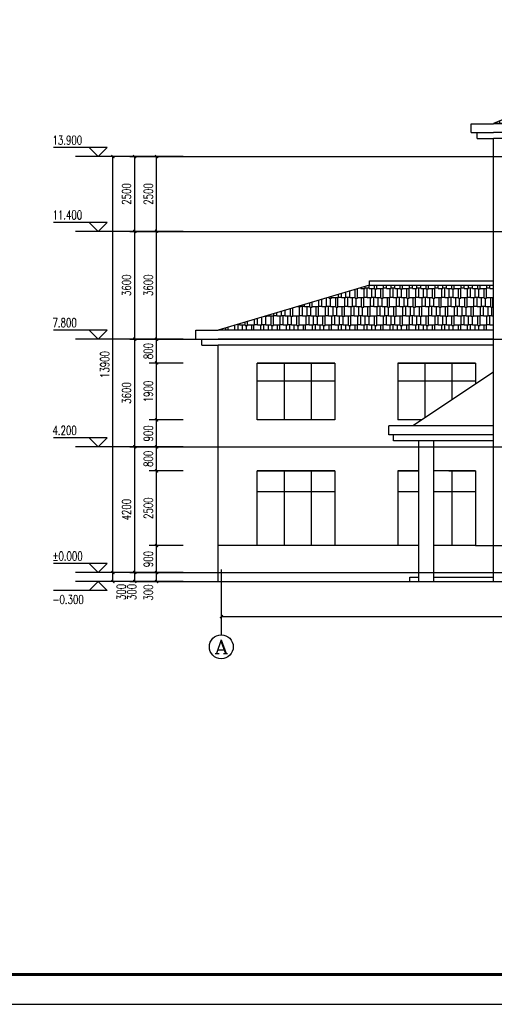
# Model space of a CAD drawing. Header units: inches. Extents: x 224620 to 3435104, y 247406 to 993300.
# Tile 41 of 109: x 269103 to 284967, y 383332 to 416234. Entities that reach past the tile are written whole.
import ezdxf
from ezdxf.enums import TextEntityAlignment as Align

# ---------------------------------------------------------------- set-up
doc = ezdxf.new("R2010")
doc.units = ezdxf.units.IN
doc.header["$MEASUREMENT"] = 0
doc.linetypes.add('CENTER', pattern=[2, 1.25, -0.25, 0.25, -0.25])
for name, color, linetype in [('AXIS', 3, 'Continuous'), ('AXIS_TEXT', 7, 'Continuous'), ('DIM_ELEV', 3, 'Continuous'), ('DOTE', 1, 'CENTER'), ('PUB_DIM', 3, 'Continuous'), ('PUB_TEXT', 7, 'Continuous'), ('PUB_TITLE', 4, 'Continuous'), ('WALL', 2, 'Continuous'), ('细线', 135, 'Continuous')]:
    doc.layers.add(name, color=color, linetype=linetype)
doc.styles.add('_TCH_AXIS', font='COMPLEX', dxfattribs={"bigfont": 'GBCBIG'})
doc.styles.add('_TCH_DIM', font='SIMPLEX', dxfattribs={"bigfont": 'GBCBIG'})
doc.styles.add('_TCH_DIM_T3', font='SIMPLEX', dxfattribs={"width": 0.705882, "bigfont": 'GBCBIG'})
doc.styles.add('COMPLEX', font='COMPLEX')
doc.dimstyles.new('_TCH_ARCH&&100', dxfattribs={"dimtxt": 297.5, "dimasz": 100, "dimexe": 250, "dimexo": 300, "dimgap": 126.25, "dimtad": 1, "dimdec": 0, "dimzin": 0, "dimdsep": 46, "dimtxsty": '_TCH_DIM_T3', "dimblk": 'ARCHTICK', "dimcen": 0.09, "dimclrt": 7, "dimazin": 2, "dimtfac": 1, "dimtdec": 0, "dimtix": 1, "dimtmove": 2, "dimatfit": 3, "dimfxl": 1, "dimtolj": 1, "dimtzin": 0, "dimarcsym": 0})
pattern_1 = [(0, (-345607.23, 131716.6), (647.7, 304.8), [152.4, -127, 177.8, -76.2, 228.6, -101.6]), (0, (-345454.83, 131729.3), (647.7, 304.8), [127, -482.6, 101.6, -152.4]), (0, (-345150.03, 131697.55), (647.7, 304.8), [76.2, -787.4]), (90, (-345607.23, 131716.6), (-215.9, 304.8), [292.1, -927.1]), (90, (-345454.83, 131716.6), (-215.9, 304.8), [285.75, -933.45]), (90, (-345327.83, 131716.6), (-215.9, 304.8), [266.7, -952.5]), (90, (-345150.03, 131697.55), (-215.9, 304.8), [292.1, -927.1]), (90, (-345073.83, 131697.55), (-215.9, 304.8), [292.1, -927.1]), (90, (-344845.23, 131716.6), (-215.9, 304.8), [279.4, -939.8])]

# ---------------------------------------------------------------- blocks, each defined once
blk = doc.blocks.new('wrtgtg')
at = {"layer": 'PUB_TITLE'}
blk.add_lwpolyline([(-75296, -5841), (8804, -5841), (8804, 53559), (-75296, 53559)], close=True, dxfattribs=at)
at = {"layer": 'PUB_TITLE', "const_width": 100}
blk.add_lwpolyline([(-72796, -4841), (7804, -4841), (7804, 52559), (-72796, 52559)], close=True, dxfattribs=at)
blk = doc.blocks.new('EQRGWEFG')
at = {"layer": 'WALL'}
for p, q in [((217, 21), (967, 21)), ((217, -279), (217, 21)), ((217, -279), (967, -279)), ((417, -479), (417, -279)), ((417, -479), (967, -479))]:
    blk.add_line(p, q, dxfattribs=at)
blk = doc.blocks.new('_ArchTick')
at = {"color": 0, "linetype": 'ByBlock', "const_width": 0.4}
blk.add_lwpolyline([(-0.5, -0.5), (0.5, 0.5)], dxfattribs=at)
blk = doc.blocks.new('*D378')
at = {"layer": 'Defpoints', "color": 0}
for p in [(273679, 411660), (274872, 411660), (274872, 409160)]:
    blk.add_point(p, dxfattribs=at)
at = {"layer": 'PUB_DIM', "color": 0, "lineweight": -2}
for p, q in [((274572, 411660), (273429, 411660)), ((273679, 409160), (273679, 411660)), ((274572, 409160), (273429, 409160))]:
    blk.add_line(p, q, dxfattribs=at)
at = {"layer": 'PUB_DIM', "color": 0, "lineweight": -2, "xscale": 100, "yscale": 100, "zscale": 100}
for p, rotation in [((273679, 411660), 90), ((273679, 409160), 270)]:
    blk.add_blockref('_ArchTick', p, dxfattribs=dict(at, rotation=rotation))
at = {"layer": 'PUB_DIM', "color": 7, "insert": (273404, 410410), "char_height": 297.5, "attachment_point": 5, "rotation": 90, "style": '_TCH_DIM_T3'}
blk.add_mtext('\\A1;2500', dxfattribs=at)
blk = doc.blocks.new('*D379')
at = {"layer": 'Defpoints', "color": 0}
for p in [(273679, 409160), (274872, 409160), (274872, 405560)]:
    blk.add_point(p, dxfattribs=at)
at = {"layer": 'PUB_DIM', "color": 0, "lineweight": -2}
for p, q in [((274572, 409160), (273429, 409160)), ((273679, 405560), (273679, 409160)), ((274572, 405560), (273429, 405560))]:
    blk.add_line(p, q, dxfattribs=at)
at = {"layer": 'PUB_DIM', "color": 0, "lineweight": -2, "xscale": 100, "yscale": 100, "zscale": 100}
for p, rotation in [((273679, 409160), 90), ((273679, 405560), 270)]:
    blk.add_blockref('_ArchTick', p, dxfattribs=dict(at, rotation=rotation))
at = {"layer": 'PUB_DIM', "color": 7, "insert": (273404, 407360), "char_height": 297.5, "attachment_point": 5, "rotation": 90, "style": '_TCH_DIM_T3'}
blk.add_mtext('\\A1;3600', dxfattribs=at)
blk = doc.blocks.new('*D380')
at = {"layer": 'Defpoints', "color": 0}
for p in [(273679, 405560), (274872, 405560), (274872, 404760)]:
    blk.add_point(p, dxfattribs=at)
at = {"layer": 'PUB_DIM', "color": 0, "lineweight": -2}
for p, q in [((274572, 405560), (273429, 405560)), ((273679, 404760), (273679, 405560)), ((274572, 404760), (273429, 404760))]:
    blk.add_line(p, q, dxfattribs=at)
at = {"layer": 'PUB_DIM', "color": 0, "lineweight": -2, "xscale": 100, "yscale": 100, "zscale": 100}
for p, rotation in [((273679, 405560), 90), ((273679, 404760), 270)]:
    blk.add_blockref('_ArchTick', p, dxfattribs=dict(at, rotation=rotation))
at = {"layer": 'PUB_DIM', "color": 7, "insert": (273404, 405160), "char_height": 297.5, "attachment_point": 5, "rotation": 90, "style": '_TCH_DIM_T3'}
blk.add_mtext('\\A1;800', dxfattribs=at)
blk = doc.blocks.new('*D381')
at = {"layer": 'Defpoints', "color": 0}
for p in [(273679, 404760), (274872, 404760), (274872, 402860)]:
    blk.add_point(p, dxfattribs=at)
at = {"layer": 'PUB_DIM', "color": 0, "lineweight": -2}
for p, q in [((274572, 404760), (273429, 404760)), ((273679, 402860), (273679, 404760)), ((274572, 402860), (273429, 402860))]:
    blk.add_line(p, q, dxfattribs=at)
at = {"layer": 'PUB_DIM', "color": 0, "lineweight": -2, "xscale": 100, "yscale": 100, "zscale": 100}
for p, rotation in [((273679, 404760), 90), ((273679, 402860), 270)]:
    blk.add_blockref('_ArchTick', p, dxfattribs=dict(at, rotation=rotation))
at = {"layer": 'PUB_DIM', "color": 7, "insert": (273404, 403810), "char_height": 297.5, "attachment_point": 5, "rotation": 90, "style": '_TCH_DIM_T3'}
blk.add_mtext('\\A1;1900', dxfattribs=at)
blk = doc.blocks.new('*D382')
at = {"layer": 'Defpoints', "color": 0}
for p in [(273679, 402860), (274872, 402860), (274872, 401960)]:
    blk.add_point(p, dxfattribs=at)
at = {"layer": 'PUB_DIM', "color": 0, "lineweight": -2}
for p, q in [((274572, 402860), (273429, 402860)), ((273679, 401960), (273679, 402860)), ((274572, 401960), (273429, 401960))]:
    blk.add_line(p, q, dxfattribs=at)
at = {"layer": 'PUB_DIM', "color": 0, "lineweight": -2, "xscale": 100, "yscale": 100, "zscale": 100}
for p, rotation in [((273679, 402860), 90), ((273679, 401960), 270)]:
    blk.add_blockref('_ArchTick', p, dxfattribs=dict(at, rotation=rotation))
at = {"layer": 'PUB_DIM', "color": 7, "insert": (273404, 402410), "char_height": 297.5, "attachment_point": 5, "rotation": 90, "style": '_TCH_DIM_T3'}
blk.add_mtext('\\A1;900', dxfattribs=at)
blk = doc.blocks.new('*D383')
at = {"layer": 'Defpoints', "color": 0}
for p in [(273679, 401960), (274872, 401960), (274872, 401160)]:
    blk.add_point(p, dxfattribs=at)
at = {"layer": 'PUB_DIM', "color": 0, "lineweight": -2}
for p, q in [((274572, 401960), (273429, 401960)), ((273679, 401160), (273679, 401960)), ((274572, 401160), (273429, 401160))]:
    blk.add_line(p, q, dxfattribs=at)
at = {"layer": 'PUB_DIM', "color": 0, "lineweight": -2, "xscale": 100, "yscale": 100, "zscale": 100}
for p, rotation in [((273679, 401960), 90), ((273679, 401160), 270)]:
    blk.add_blockref('_ArchTick', p, dxfattribs=dict(at, rotation=rotation))
at = {"layer": 'PUB_DIM', "color": 7, "insert": (273404, 401560), "char_height": 297.5, "attachment_point": 5, "rotation": 90, "style": '_TCH_DIM_T3'}
blk.add_mtext('\\A1;800', dxfattribs=at)
blk = doc.blocks.new('*D384')
at = {"layer": 'Defpoints', "color": 0}
for p in [(273679, 401160), (274872, 401160), (274872, 398660)]:
    blk.add_point(p, dxfattribs=at)
at = {"layer": 'PUB_DIM', "color": 0, "lineweight": -2}
for p, q in [((274572, 401160), (273429, 401160)), ((273679, 398660), (273679, 401160)), ((274572, 398660), (273429, 398660))]:
    blk.add_line(p, q, dxfattribs=at)
at = {"layer": 'PUB_DIM', "color": 0, "lineweight": -2, "xscale": 100, "yscale": 100, "zscale": 100}
for p, rotation in [((273679, 401160), 90), ((273679, 398660), 270)]:
    blk.add_blockref('_ArchTick', p, dxfattribs=dict(at, rotation=rotation))
at = {"layer": 'PUB_DIM', "color": 7, "insert": (273404, 399910), "char_height": 297.5, "attachment_point": 5, "rotation": 90, "style": '_TCH_DIM_T3'}
blk.add_mtext('\\A1;2500', dxfattribs=at)
blk = doc.blocks.new('*D385')
at = {"layer": 'Defpoints', "color": 0}
for p in [(273679, 398660), (274872, 398660), (274872, 397760)]:
    blk.add_point(p, dxfattribs=at)
at = {"layer": 'PUB_DIM', "color": 0, "lineweight": -2}
for p, q in [((274572, 398660), (273429, 398660)), ((273679, 397760), (273679, 398660)), ((274572, 397760), (273429, 397760))]:
    blk.add_line(p, q, dxfattribs=at)
at = {"layer": 'PUB_DIM', "color": 0, "lineweight": -2, "xscale": 100, "yscale": 100, "zscale": 100}
for p, rotation in [((273679, 398660), 90), ((273679, 397760), 270)]:
    blk.add_blockref('_ArchTick', p, dxfattribs=dict(at, rotation=rotation))
at = {"layer": 'PUB_DIM', "color": 7, "insert": (273404, 398210), "char_height": 297.5, "attachment_point": 5, "rotation": 90, "style": '_TCH_DIM_T3'}
blk.add_mtext('\\A1;900', dxfattribs=at)
blk = doc.blocks.new('*D386')
at = {"layer": 'Defpoints', "color": 0}
for p in [(273679, 397760), (274872, 397760), (274872, 397460)]:
    blk.add_point(p, dxfattribs=at)
at = {"layer": 'PUB_DIM', "color": 0, "lineweight": -2}
for p, q in [((274572, 397760), (273429, 397760)), ((273679, 397460), (273679, 397760)), ((274572, 397460), (273429, 397460))]:
    blk.add_line(p, q, dxfattribs=at)
at = {"layer": 'PUB_DIM', "color": 0, "lineweight": -2, "xscale": 100, "yscale": 100, "zscale": 100}
for p, rotation in [((273679, 397760), 90), ((273679, 397460), 270)]:
    blk.add_blockref('_ArchTick', p, dxfattribs=dict(at, rotation=rotation))
at = {"layer": 'PUB_DIM', "color": 7, "insert": (273404, 397090), "char_height": 297.5, "attachment_point": 5, "rotation": 90, "style": '_TCH_DIM_T3'}
blk.add_mtext('\\A1;300', dxfattribs=at)
blk = doc.blocks.new('*D417')
at = {"layer": 'AXIS', "color": 0, "lineweight": -2}
for p, q in [((275842, 397471), (275842, 396039)), ((303042, 397471), (303042, 396039)), ((275842, 396289), (303042, 396289))]:
    blk.add_line(p, q, dxfattribs=at)
at = {"layer": 'Defpoints', "color": 0}
for p in [(275842, 397771), (303042, 397771), (303042, 396289)]:
    blk.add_point(p, dxfattribs=at)
at = {"layer": 'AXIS', "color": 0, "lineweight": -2, "xscale": 100, "yscale": 100, "zscale": 100, "rotation": 180}
blk.add_blockref('_ArchTick', (275842, 396289), dxfattribs=at)
at = {"layer": 'AXIS', "color": 0, "lineweight": -2, "xscale": 100, "yscale": 100, "zscale": 100}
blk.add_blockref('_ArchTick', (303042, 396289), dxfattribs=at)
at = {"layer": 'AXIS', "color": 7, "insert": (289442, 396564), "char_height": 297.5, "attachment_point": 5, "style": '_TCH_DIM_T3'}
blk.add_mtext('\\A1;27200', dxfattribs=at)
blk = doc.blocks.new('*D425')
at = {"layer": 'Defpoints', "color": 0}
for p in [(272222, 411660), (273240, 411660), (273240, 397760)]:
    blk.add_point(p, dxfattribs=at)
at = {"layer": 'PUB_DIM', "color": 0, "lineweight": -2}
for p, q in [((272940, 411660), (271972, 411660)), ((272222, 397760), (272222, 411660)), ((272940, 397760), (271972, 397760))]:
    blk.add_line(p, q, dxfattribs=at)
at = {"layer": 'PUB_DIM', "color": 0, "lineweight": -2, "xscale": 100, "yscale": 100, "zscale": 100}
for p, rotation in [((272222, 411660), 90), ((272222, 397760), 270)]:
    blk.add_blockref('_ArchTick', p, dxfattribs=dict(at, rotation=rotation))
at = {"layer": 'PUB_DIM', "color": 7, "insert": (271947, 404710), "char_height": 297.5, "attachment_point": 5, "rotation": 90, "style": '_TCH_DIM_T3'}
blk.add_mtext('\\A1;13900', dxfattribs=at)
blk = doc.blocks.new('*D426')
at = {"layer": 'Defpoints', "color": 0}
for p in [(272222, 397760), (273240, 397760), (273240, 397460)]:
    blk.add_point(p, dxfattribs=at)
at = {"layer": 'PUB_DIM', "color": 0, "lineweight": -2}
for p, q in [((272940, 397760), (271972, 397760)), ((272222, 397460), (272222, 397760)), ((272940, 397460), (271972, 397460))]:
    blk.add_line(p, q, dxfattribs=at)
at = {"layer": 'PUB_DIM', "color": 0, "lineweight": -2, "xscale": 100, "yscale": 100, "zscale": 100}
for p, rotation in [((272222, 397760), 90), ((272222, 397460), 270)]:
    blk.add_blockref('_ArchTick', p, dxfattribs=dict(at, rotation=rotation))
at = {"layer": 'PUB_DIM', "color": 7, "insert": (272497, 397110), "char_height": 297.5, "attachment_point": 5, "rotation": 90, "style": '_TCH_DIM_T3'}
blk.add_mtext('\\A1;300', dxfattribs=at)
blk = doc.blocks.new('*D427')
at = {"layer": 'Defpoints', "color": 0}
for p in [(272948, 411660), (274141, 411660), (274141, 409160)]:
    blk.add_point(p, dxfattribs=at)
at = {"layer": 'PUB_DIM', "color": 0, "lineweight": -2}
for p, q in [((273841, 411660), (272698, 411660)), ((272948, 409160), (272948, 411660)), ((273841, 409160), (272698, 409160))]:
    blk.add_line(p, q, dxfattribs=at)
at = {"layer": 'PUB_DIM', "color": 0, "lineweight": -2, "xscale": 100, "yscale": 100, "zscale": 100}
for p, rotation in [((272948, 411660), 90), ((272948, 409160), 270)]:
    blk.add_blockref('_ArchTick', p, dxfattribs=dict(at, rotation=rotation))
at = {"layer": 'PUB_DIM', "color": 7, "insert": (272673, 410410), "char_height": 297.5, "attachment_point": 5, "rotation": 90, "style": '_TCH_DIM_T3'}
blk.add_mtext('\\A1;2500', dxfattribs=at)
blk = doc.blocks.new('*D428')
at = {"layer": 'Defpoints', "color": 0}
for p in [(272948, 409160), (274141, 409160), (274141, 405560)]:
    blk.add_point(p, dxfattribs=at)
at = {"layer": 'PUB_DIM', "color": 0, "lineweight": -2}
for p, q in [((273841, 409160), (272698, 409160)), ((272948, 405560), (272948, 409160)), ((273841, 405560), (272698, 405560))]:
    blk.add_line(p, q, dxfattribs=at)
at = {"layer": 'PUB_DIM', "color": 0, "lineweight": -2, "xscale": 100, "yscale": 100, "zscale": 100}
for p, rotation in [((272948, 409160), 90), ((272948, 405560), 270)]:
    blk.add_blockref('_ArchTick', p, dxfattribs=dict(at, rotation=rotation))
at = {"layer": 'PUB_DIM', "color": 7, "insert": (272673, 407360), "char_height": 297.5, "attachment_point": 5, "rotation": 90, "style": '_TCH_DIM_T3'}
blk.add_mtext('\\A1;3600', dxfattribs=at)
blk = doc.blocks.new('*D429')
at = {"layer": 'Defpoints', "color": 0}
for p in [(272948, 405560), (274141, 405560), (274141, 401960)]:
    blk.add_point(p, dxfattribs=at)
at = {"layer": 'PUB_DIM', "color": 0, "lineweight": -2}
for p, q in [((273841, 405560), (272698, 405560)), ((272948, 401960), (272948, 405560)), ((273841, 401960), (272698, 401960))]:
    blk.add_line(p, q, dxfattribs=at)
at = {"layer": 'PUB_DIM', "color": 0, "lineweight": -2, "xscale": 100, "yscale": 100, "zscale": 100}
for p, rotation in [((272948, 405560), 90), ((272948, 401960), 270)]:
    blk.add_blockref('_ArchTick', p, dxfattribs=dict(at, rotation=rotation))
at = {"layer": 'PUB_DIM', "color": 7, "insert": (272673, 403760), "char_height": 297.5, "attachment_point": 5, "rotation": 90, "style": '_TCH_DIM_T3'}
blk.add_mtext('\\A1;3600', dxfattribs=at)
blk = doc.blocks.new('*D430')
at = {"layer": 'Defpoints', "color": 0}
for p in [(272948, 401960), (274141, 401960), (274141, 397760)]:
    blk.add_point(p, dxfattribs=at)
at = {"layer": 'PUB_DIM', "color": 0, "lineweight": -2}
for p, q in [((273841, 401960), (272698, 401960)), ((272948, 397760), (272948, 401960)), ((273841, 397760), (272698, 397760))]:
    blk.add_line(p, q, dxfattribs=at)
at = {"layer": 'PUB_DIM', "color": 0, "lineweight": -2, "xscale": 100, "yscale": 100, "zscale": 100}
for p, rotation in [((272948, 401960), 90), ((272948, 397760), 270)]:
    blk.add_blockref('_ArchTick', p, dxfattribs=dict(at, rotation=rotation))
at = {"layer": 'PUB_DIM', "color": 7, "insert": (272673, 399860), "char_height": 297.5, "attachment_point": 5, "rotation": 90, "style": '_TCH_DIM_T3'}
blk.add_mtext('\\A1;4200', dxfattribs=at)
blk = doc.blocks.new('*D431')
at = {"layer": 'Defpoints', "color": 0}
for p in [(272948, 397760), (274141, 397760), (274141, 397460)]:
    blk.add_point(p, dxfattribs=at)
at = {"layer": 'PUB_DIM', "color": 0, "lineweight": -2}
for p, q in [((273841, 397760), (272698, 397760)), ((272948, 397460), (272948, 397760)), ((273841, 397460), (272698, 397460))]:
    blk.add_line(p, q, dxfattribs=at)
at = {"layer": 'PUB_DIM', "color": 0, "lineweight": -2, "xscale": 100, "yscale": 100, "zscale": 100}
for p, rotation in [((272948, 397760), 90), ((272948, 397460), 270)]:
    blk.add_blockref('_ArchTick', p, dxfattribs=dict(at, rotation=rotation))
at = {"layer": 'PUB_DIM', "color": 7, "insert": (272852, 397110), "char_height": 297.5, "attachment_point": 5, "rotation": 90, "style": '_TCH_DIM_T3'}
blk.add_mtext('\\A1;300', dxfattribs=at)
blk = doc.blocks.new('_AXISO')
blk.add_circle((0, 0), 0.5)
at = {"layer": 'AXIS_TEXT', "style": 'COMPLEX', "width": 1.041667}
blk.add_attdef('A', text='', height=0.56, dxfattribs=at).set_placement((-0.25, -0.28), (0.25, -0.28), align=Align.FIT)

msp = doc.modelspace()

# ---------------------------------------------------------------- hatches: boundary and pattern name
at = {"layer": '细线'}
h = msp.add_hatch(dxfattribs=at)
h.set_pattern_fill('AR-RSHKE', color=256, scale=100)
h.set_pattern_definition(pattern_1)
h.paths.add_polyline_path([(293742.1, 412760), (289342.1, 414660), (284942.1, 412760)])
h = msp.add_hatch(dxfattribs=at)
h.set_pattern_fill('AR-RSHKE', color=256, scale=100)
h.set_pattern_definition(pattern_1)
h.paths.add_polyline_path([(284942.1, 405860), (284942.1, 407360), (280792.1, 407360), (275742.1, 405860)])

# ---------------------------------------------------------------- linework, layer by layer
at = {"layer": 'AXIS'}
msp.add_line((275842.1, 397861.9), (275842.1, 395679.4), dxfattribs=at)
at = {"layer": 'DIM_ELEV'}
for p, q in [((272030.5, 411960), (270230.5, 411960)), ((271730.5, 411660), (271430.5, 411960)), ((271730.5, 411660), (272030.5, 411960)), ((272030.5, 409460), (270230.5, 409460)), ((271730.5, 409160), (271430.5, 409460)), ((271730.5, 409160), (272030.5, 409460)), ((272030.5, 405860), (270230.5, 405860)), ((271730.5, 405560), (271430.5, 405860)), ((271730.5, 405560), (272030.5, 405860)), ((272030.5, 402260), (270230.5, 402260)), ((271730.5, 401960), (271430.5, 402260)), ((271730.5, 401960), (272030.5, 402260)), ((272030.5, 398060), (270230.5, 398060)), ((271730.5, 397760), (271430.5, 398060)), ((271730.5, 397760), (272030.5, 398060)), ((272030.5, 397160), (270230.5, 397160)), ((271730.5, 397460), (271430.5, 397160)), ((271730.5, 397460), (272030.5, 397160))]:
    msp.add_line(p, q, dxfattribs=at)
at = {"layer": 'DOTE'}
for p, q in [((272781.4, 411660), (304316.7, 411660)), ((272781.4, 409160), (304316.7, 409160)), ((272781.4, 405560), (304316.7, 405560)), ((272781.4, 401960), (304316.7, 401960)), ((272781.4, 397760), (304316.7, 397760)), ((272781.4, 397460), (304316.7, 397460))]:
    msp.add_line(p, q, dxfattribs=at)
at = {"layer": 'PUB_DIM'}
for p, q in [((273240.3, 411660), (270967.4, 411660)), ((273240.3, 409160), (270967.4, 409160)), ((273240.3, 405560), (270967.4, 405560)), ((273240.3, 401960), (270967.4, 401960)), ((273240.3, 397760), (270967.4, 397760)), ((282142.1, 397460), (282142.1, 397610)), ((282142.1, 397610), (282442.1, 397610)), ((282942.1, 397760), (284942.1, 397760)), ((282942.1, 397610), (284942.1, 397610)), ((273240.3, 397460), (270967.4, 397460))]:
    msp.add_line(p, q, dxfattribs=at)
at = {"layer": 'WALL'}
for p, q in [((289342.1, 414660), (284942.1, 412760)), ((288792.1, 412760), (284942.1, 412760)), ((284942.1, 412760), (293742.1, 412760)), ((289342.1, 412460), (284942.1, 412460)), ((284942.1, 397460), (284942.1, 412260)), ((289342.1, 412260), (284942.1, 412260)), ((284942.1, 409160), (284942.1, 409460)), ((284942.1, 404460), (282242.1, 402660)), ((281442.1, 402360), (281442.1, 402660)), ((284942.1, 402660), (281442.1, 402660)), ((284942.1, 402360), (281442.1, 402360)), ((281592.1, 402160), (281592.1, 402360)), ((284942.1, 402160), (281592.1, 402160)), ((282442.1, 397460), (282442.1, 402160)), ((282942.1, 397460), (282942.1, 402160)), ((284942.1, 398660), (293692.1, 398660)), ((273083.7, 397460), (303991.9, 397460))]:
    msp.add_line(p, q, dxfattribs=at)
at = {"layer": '细线'}
for p, q in [((280792.1, 407360), (275742.1, 405860)), ((280792.1, 407360), (280792.1, 407510)), ((280792.1, 407510), (284942.1, 407510)), ((280792.1, 407360), (284942.1, 407360)), ((274992.1, 405860), (275742.1, 405860)), ((274992.1, 405560), (274992.1, 405860)), ((284942.1, 405860), (275742.1, 405860)), ((274992.1, 405560), (275742.1, 405560)), ((275192.1, 405360), (275192.1, 405560)), ((284942.1, 405560), (275742.1, 405560)), ((275192.1, 405360), (275742.1, 405360)), ((275742.1, 397460), (275742.1, 405360)), ((284942.1, 405360), (275742.1, 405360)), ((279642.1, 404760), (277042.1, 404760)), ((277942.1, 404760), (277942.1, 402860)), ((278842.1, 404760), (278842.1, 402860)), ((279642.1, 404760), (279642.1, 402860)), ((281742.1, 404760), (284342.1, 404760)), ((281742.1, 404760), (281742.1, 402860)), ((284342.1, 404760), (281742.1, 404760)), ((282642.1, 404760), (282642.1, 402926.6)), ((283542.1, 404760), (283542.1, 403526.6)), ((284342.1, 404760), (284342.1, 404059.9)), ((279642.1, 404160), (277042.1, 404160)), ((284342.1, 404160), (281742.1, 404160)), ((282542.1, 402860), (281742.1, 402860)), ((279642.1, 401160), (277042.1, 401160)), ((277942.1, 401160), (277942.1, 398660)), ((278842.1, 401160), (278842.1, 398660)), ((279642.1, 401160), (279642.1, 398660)), ((281742.1, 401160), (282442.1, 401160)), ((281742.1, 401160), (281742.1, 398660)), ((282442.1, 401160), (281742.1, 401160)), ((284342.1, 401160), (282942.1, 401160)), ((283442.1, 401160), (284342.1, 401160)), ((283542.1, 401160), (283542.1, 398660)), ((284342.1, 401160), (284342.1, 398660)), ((279642.1, 400460), (277042.1, 400460)), ((282442.1, 400460), (281742.1, 400460)), ((284342.1, 400460), (282942.1, 400460)), ((277042.1, 398660), (275742.1, 398660)), ((281742.1, 398660), (279642.1, 398660)), ((282442.1, 398660), (281742.1, 398660)), ((284342.1, 398660), (282942.1, 398660)), ((284342.1, 398660), (284942.1, 398660))]:
    msp.add_line(p, q, dxfattribs=at)
for points in [[(279642.1, 402860), (277042.1, 402860), (277042.1, 404760), (279642.1, 404760)], [(279642.1, 398660), (277042.1, 398660), (277042.1, 401160), (279642.1, 401160)]]:
    msp.add_lwpolyline(points, dxfattribs=at)

# ---------------------------------------------------------------- block references
msp.add_blockref('wrtgtg', (326104.7, 389172.7))
at = {"layer": 'AXIS'}
ref = msp.add_blockref('_AXISO', (275842.1, 395279.4), dxfattribs=dict(at, xscale=800, yscale=800, zscale=800))
ref.add_attrib('A', 'A', dxfattribs={"layer": 'AXIS_TEXT', "height": 452.5, "style": '_TCH_AXIS', "width": 1.3125}).set_placement((275615.9, 395053.1), (276068.4, 395053.1), align=Align.FIT)
at = {"layer": 'WALL'}
msp.add_blockref('EQRGWEFG', (283975.4, 412738.8), dxfattribs=at)

# ---------------------------------------------------------------- texts
at = {"layer": 'PUB_TEXT', "style": '_TCH_DIM', "width": 0.705882}
for s, p in [('13.900', (270200.5, 412060.1)), ('11.400', (270200.5, 409560.1)), ('7.800', (270200.5, 405960.1)), ('4.200', (270200.5, 402360.1)), ('%%P0.000', (270200.5, 398160.1)), ('-0.300', (270200.5, 396709.9))]:
    msp.add_text(s, height=297.5, dxfattribs=at).set_placement(p)

# ---------------------------------------------------------------- dimensions: what is measured, and where the dimension line sits
at = {"layer": 'AXIS'}
dim = msp.add_aligned_dim(p1=(275842.1, 397771.4), p2=(303042.1, 397771.4), distance=-1482.5, dimstyle='_TCH_ARCH&&100', dxfattribs=at)
dim.commit()
dim.dimension.update_dxf_attribs({"geometry": '*D417', "text_midpoint": (289442.1, 396563.9)})
at = {"layer": 'PUB_DIM'}
for p1, p2, distance, picture, middle in [((273240.3, 397760), (273240.3, 411660), 1018.6, '*D425', (271946.7, 404710)), ((274141.4, 409160), (274141.4, 411660), 1192.9, '*D427', (272673.5, 410410)), ((274871.6, 409160), (274871.6, 411660), 1192.9, '*D378', (273403.6, 410410)), ((274141.4, 405560), (274141.4, 409160), 1192.9, '*D428', (272673.5, 407360)), ((274871.6, 405560), (274871.6, 409160), 1192.9, '*D379', (273403.6, 407360)), ((274141.4, 401960), (274141.4, 405560), 1192.9, '*D429', (272673.5, 403760)), ((274871.6, 404760), (274871.6, 405560), 1192.9, '*D380', (273403.6, 405160)), ((274871.6, 402860), (274871.6, 404760), 1192.9, '*D381', (273403.6, 403810)), ((274871.6, 401960), (274871.6, 402860), 1192.9, '*D382', (273403.6, 402410)), ((274141.4, 397760), (274141.4, 401960), 1192.9, '*D430', (272673.5, 399860)), ((274871.6, 401160), (274871.6, 401960), 1192.9, '*D383', (273403.6, 401560)), ((274871.6, 398660), (274871.6, 401160), 1192.9, '*D384', (273403.6, 399910)), ((274871.6, 397760), (274871.6, 398660), 1192.9, '*D385', (273403.6, 398210))]:
    dim = msp.add_aligned_dim(p1=p1, p2=p2, distance=distance, dimstyle='_TCH_ARCH&&100', dxfattribs=at)
    dim.commit()
    dim.dimension.update_dxf_attribs({"geometry": picture, "text_midpoint": middle})
for base, p1, p2, picture, middle in [((272221.7, 397760), (273240.3, 397460), (273240.3, 397760), '*D426', (272496.7, 397110)), ((272948.5, 397760), (274141.4, 397460), (274141.4, 397760), '*D431', (272851.7, 397110)), ((273678.6, 397760), (274871.6, 397460), (274871.6, 397760), '*D386', (273403.6, 397090))]:
    dim = msp.add_linear_dim(base=base, p1=p1, p2=p2, angle=90, dimstyle='_TCH_ARCH&&100', dxfattribs=at)
    dim.commit()
    dim.dimension.update_dxf_attribs({"geometry": picture, "text_midpoint": middle, "dimtype": 161})

doc.saveas('drawing.dxf')
